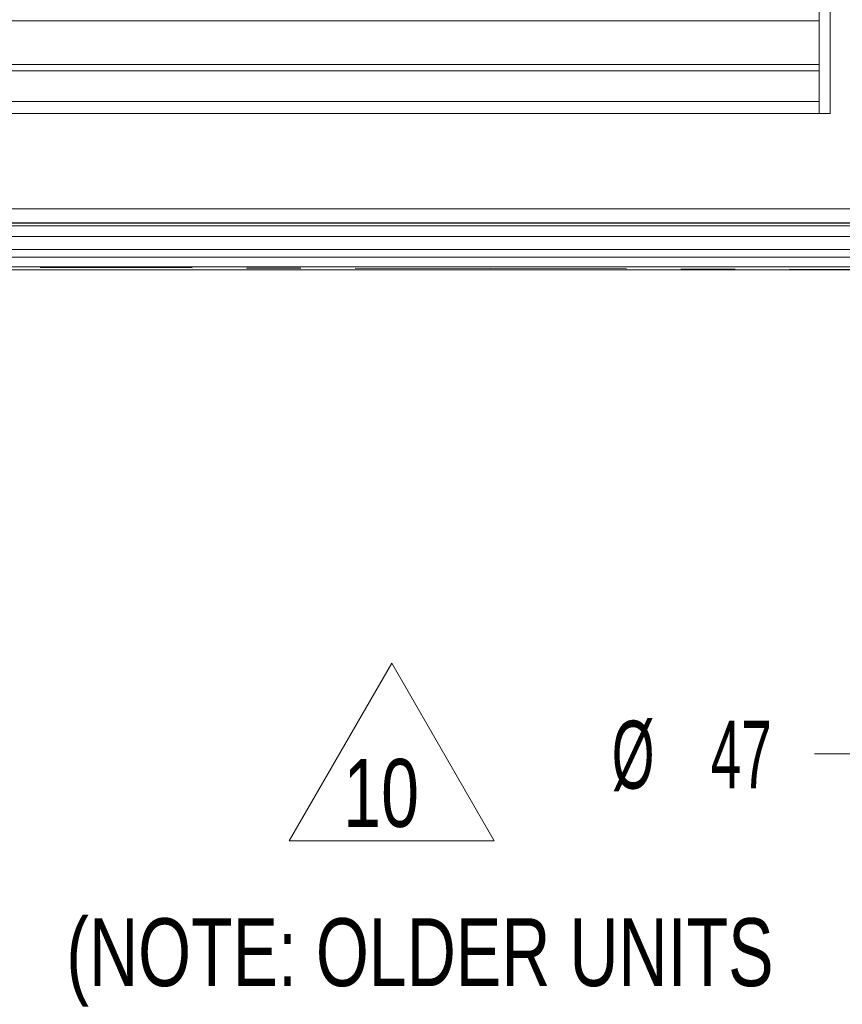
# Model space of a CAD drawing. Header units: millimetres. Extents: x 0 to 1118, y 0 to 864.
# Tile 107 of 256: x 239 to 278, y 349 to 395. Entities that reach past the tile are written whole.
import ezdxf

# ---------------------------------------------------------------- set-up
doc = ezdxf.new("R2010")
doc.units = ezdxf.units.MM
doc.linetypes.add('CENTERX2', pattern=[20.32, 12.7, -2.54, 2.54, -2.54])
doc.styles.add('SLDTEXTSTYLE0', font='TXT', dxfattribs={"width": 0.605})
doc.styles.add('SLDTEXTSTYLE2', font='TXT', dxfattribs={"width": 0.75})
doc.dimstyles.new('SLDDIMSTYLE7', dxfattribs={"dimtxt": 3.175, "dimasz": 3.302, "dimexe": 0, "dimexo": 0.0625, "dimgap": 0.79375, "dimtad": 0, "dimtih": 1, "dimtoh": 1, "dimdec": 0, "dimlfac": 4, "dimrnd": 1e-09, "dimzin": 12, "dimdsep": 46, "dimtxsty": 'SLDTEXTSTYLE0', "dimsah": 1, "dimcen": 0.09, "dimadec": 0, "dimazin": 3, "dimtfac": 1, "dimtofl": 0, "dimtmove": 0, "dimatfit": 3, "dimfxl": 1, "dimfrac": 2, "dimtolj": 1, "dimtzin": 12, "dimarcsym": 0})

# ---------------------------------------------------------------- blocks, each defined once
blk = doc.blocks.new('_D_17')
at = {"color": 7, "linetype": 'Continuous', "lineweight": 0}
for p, q in [((284.851, 364.92), (284.851, 359.186)), ((296.599, 364.92), (296.599, 359.186)), ((284.851, 360.786), (276.553, 360.786)), ((296.599, 360.786), (284.851, 360.786))]:
    blk.add_line(p, q, dxfattribs=at)
for points in [[(284.851, 360.786), (288.153, 360.278), (288.153, 361.294)], [(296.599, 360.786), (293.297, 361.294), (293.297, 360.278)]]:
    blk.add_solid(points, dxfattribs=at)
at = {"color": 7, "linetype": 'Continuous', "lineweight": 0, "char_height": 3.175, "attachment_point": 1, "style": 'SLDTEXTSTYLE0'}
for s, insert in [('%%c', (267.074, 362.329)), ('47', (271.703, 362.338))]:
    blk.add_mtext(s, dxfattribs=dict(at, insert=insert))
blk = doc.blocks.new('SW_NOTE_16')
at = {"color": 0, "linetype": 'Continuous', "lineweight": 0}
for p, q in [((-2.526, 0.274), (2.266, 8.573)), ((2.266, 8.573), (7.058, 0.274)), ((7.058, 0.274), (-2.526, 0.274))]:
    blk.add_line(p, q, dxfattribs=at)
at = {"color": 0, "linetype": 'Continuous', "lineweight": 0, "insert": (0, 4.093), "char_height": 3.175, "attachment_point": 1, "style": 'SLDTEXTSTYLE2'}
blk.add_mtext('10', dxfattribs=at)
blk = doc.blocks.new('SW_NOTE_17')
at = {"color": 0, "linetype": 'Continuous', "lineweight": 0, "insert": (0, 4.093), "char_height": 3.175, "attachment_point": 1, "style": 'SLDTEXTSTYLE2'}
blk.add_mtext('(NOTE: OLDER UNITS', dxfattribs=at)

msp = doc.modelspace()

# ---------------------------------------------------------------- linework, layer by layer
at = {"color": 7, "linetype": 'Continuous', "lineweight": 15}
for p, q in [((276.7799, 450.0958), (276.7799, 390.7208)), ((277.2874, 450.0958), (277.2874, 390.7208)), ((218.7949, 395.0546), (276.7799, 395.0546)), ((276.7799, 390.7208), (277.2874, 390.7208)), ((286.5085, 385.6083), (98.6912, 385.6083)), ((99.2624, 385.4708), (285.9374, 385.4708)), ((285.9374, 383.4083), (99.2624, 383.4083))]:
    msp.add_line(p, q, dxfattribs=at)
at = {"color": 9, "linetype": 'Continuous', "lineweight": 0}
for p, q in [((276.7799, 393.0078), (218.7949, 393.0078)), ((218.7949, 392.725), (276.7799, 392.725)), ((218.7949, 391.2865), (276.7799, 391.2865)), ((276.7799, 390.7208), (218.7949, 390.7208)), ((286.5085, 386.2583), (98.6912, 386.2583)), ((99.2624, 385.5958), (285.9374, 385.5958)), ((285.9374, 384.9708), (99.2624, 384.9708)), ((99.2624, 384.3654), (285.9374, 384.3654)), ((285.9374, 384.0119), (99.2624, 384.0119)), ((99.2624, 383.5548), (285.9374, 383.5548))]:
    msp.add_line(p, q, dxfattribs=at)
at = {"color": 7, "linetype": 'CENTERX2', "lineweight": 0}
msp.add_line((288.0874, 383.4083), (240.3436, 383.5208), dxfattribs=at)

# ---------------------------------------------------------------- block references
at = {"color": 7, "linetype": 'Continuous', "lineweight": 0}
for name, p in [('SW_NOTE_16', (254.5155, 356.4465)), ('SW_NOTE_17', (241.5587, 349.0008))]:
    msp.add_blockref(name, p, dxfattribs=at)

# ---------------------------------------------------------------- dimensions: what is measured, and where the dimension line sits
dim = msp.add_linear_dim(base=(296.5986, 360.7864), p1=(284.8511, 366.5205), p2=(296.5986, 366.5205), text='%%c<>', dimstyle='SLDDIMSTYLE7', dxfattribs=at)
dim.commit()
dim.dimension.update_dxf_attribs({"geometry": '_D_17', "text_midpoint": (271.8135, 360.7864), "dimtype": 160})

doc.saveas('drawing.dxf')
